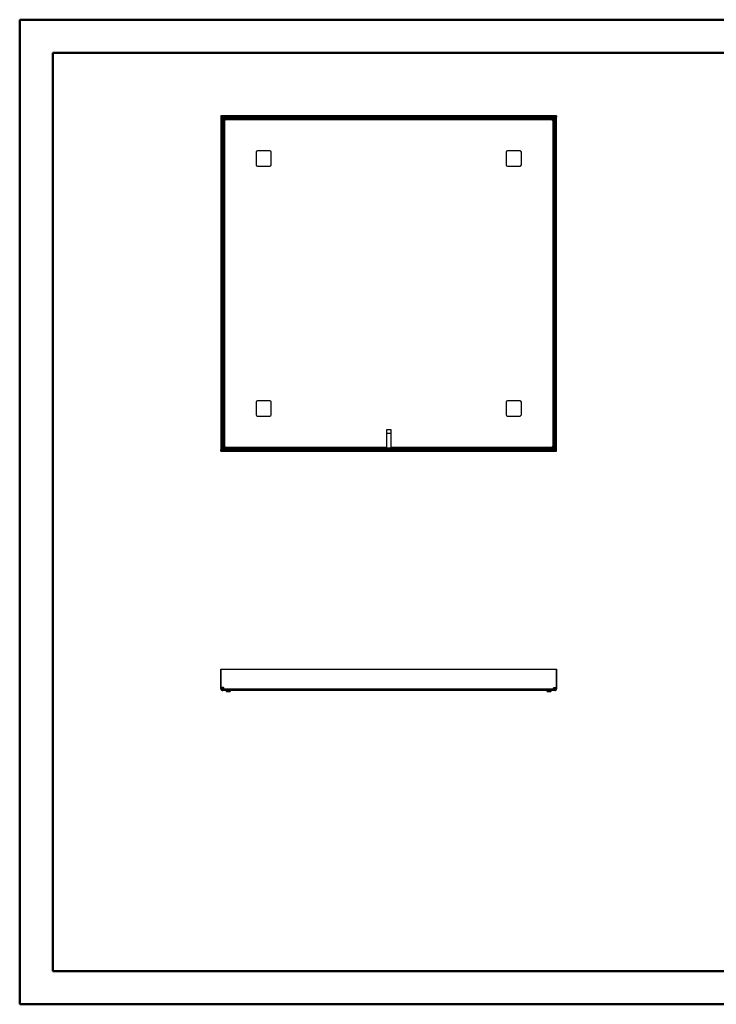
# Model space of a CAD drawing. Header units: millimetres. Extents: x 0 to 420, y 0 to 297.
# Tile 1 of 2: x 0 to 210, y 0 to 297. Entities that reach past the tile are written whole.
import ezdxf

# ---------------------------------------------------------------- set-up
doc = ezdxf.new("R2010")
doc.units = ezdxf.units.MM

msp = doc.modelspace()

# ---------------------------------------------------------------- linework, layer by layer
at = {"color": 7, "linetype": 'Continuous', "lineweight": 50}
for p, q in [((0.38, 0.21), (0.38, 297.21)), ((0.38, 297.21), (420.38, 297.21)), ((10.38, 10.21), (10.38, 287.21)), ((10.38, 287.21), (410.38, 287.21)), ((10.38, 10.21), (410.38, 10.21)), ((0.38, 0.21), (420.38, 0.21))]:
    msp.add_line(p, q, dxfattribs=at)
at = {"color": 7, "linetype": 'Continuous', "lineweight": 25}
for p, q in [((61.42, 267.85), (61.02, 267.85)), ((61.02, 267.85), (61.02, 167.47)), ((61.04, 268.26), (61.04, 267.86)), ((162.2, 268.26), (61.04, 268.26)), ((162.2, 267.86), (61.04, 267.86)), ((61.42, 267.85), (61.42, 167.47)), ((61.47, 267.81), (61.62, 267.66)), ((63.77, 267.81), (61.47, 267.81)), ((61.47, 267.81), (61.47, 265.51)), ((63.58, 267.66), (61.62, 267.66)), ((61.62, 267.66), (61.62, 265.7)), ((61.62, 267.66), (61.64, 267.64)), ((61.62, 267.64), (61.62, 167.68)), ((61.62, 267.64), (62.02, 267.64)), ((62.02, 267.64), (62.02, 167.68)), ((62.02, 267.41), (62.03, 267.41)), ((62.03, 267.26), (62.03, 267.66)), ((161.21, 267.66), (62.03, 267.66)), ((63.58, 267.66), (63.58, 267.66)), ((63.77, 267.81), (64.42, 267.81)), ((64.42, 267.81), (64.49, 267.78)), ((65.42, 267.81), (64.42, 267.81)), ((65.77, 267.7), (157.47, 267.7)), ((158.83, 267.81), (157.82, 267.81)), ((158.76, 267.78), (158.83, 267.81)), ((158.83, 267.81), (159.47, 267.81)), ((161.77, 267.81), (159.47, 267.81)), ((159.67, 267.66), (159.66, 267.66)), ((161.62, 267.66), (159.67, 267.66)), ((161.21, 267.26), (161.21, 267.66)), ((161.21, 267.41), (161.22, 267.41)), ((161.22, 167.68), (161.22, 267.64)), ((161.62, 267.64), (161.22, 267.64)), ((161.62, 267.66), (161.6, 267.64)), ((161.77, 267.81), (161.62, 267.66)), ((161.62, 265.7), (161.62, 267.66)), ((161.62, 167.68), (161.62, 267.64)), ((161.77, 265.51), (161.77, 267.81)), ((161.82, 267.85), (162.22, 267.85)), ((161.82, 167.47), (161.82, 267.85)), ((162.2, 268.26), (162.2, 267.86)), ((162.22, 167.47), (162.22, 267.85)), ((61.47, 264.86), (61.47, 265.51)), ((61.5, 264.79), (61.47, 264.86)), ((61.47, 264.86), (61.47, 263.86)), ((61.62, 265.7), (61.62, 265.7)), ((62.02, 267.26), (62.24, 267.04)), ((161.21, 267.26), (62.03, 267.26)), ((62.18, 168.45), (62.18, 266.87)), ((62.21, 266.87), (62.18, 266.87)), ((62.24, 267.04), (62.24, 266.87)), ((62.41, 267.04), (62.24, 267.04)), ((62.41, 267.1), (160.83, 267.1)), ((62.41, 267.1), (62.41, 267.07)), ((160.83, 267.07), (160.83, 267.1)), ((161, 267.04), (160.83, 267.04)), ((161.22, 267.26), (161, 267.04)), ((161, 266.87), (161, 267.04)), ((161.06, 266.87), (161.03, 266.87)), ((161.06, 266.87), (161.06, 168.45)), ((161.62, 265.7), (161.62, 265.7)), ((161.77, 264.86), (161.74, 264.79)), ((161.77, 265.51), (161.77, 264.86)), ((161.77, 263.86), (161.77, 264.86)), ((61.58, 167.95), (61.58, 263.51)), ((161.66, 263.51), (161.66, 171.8)), ((71.62, 257.26), (71.62, 253.46)), ((75.82, 257.66), (72.02, 257.66)), ((76.22, 253.46), (76.22, 257.26)), ((147.02, 257.26), (147.02, 253.46)), ((151.22, 257.66), (147.42, 257.66)), ((151.62, 253.46), (151.62, 257.26)), ((72.02, 253.06), (75.82, 253.06)), ((147.42, 253.06), (151.22, 253.06)), ((71.62, 181.86), (71.62, 178.06)), ((75.82, 182.26), (72.02, 182.26)), ((76.22, 178.06), (76.22, 181.86)), ((147.02, 181.86), (147.02, 178.06)), ((151.22, 182.26), (147.42, 182.26)), ((151.62, 178.06), (151.62, 181.86)), ((72.02, 177.66), (75.82, 177.66)), ((147.42, 177.66), (151.22, 177.66)), ((110.92, 173.46), (110.92, 168.22)), ((112.32, 173.46), (110.92, 173.46)), ((110.92, 172.46), (112.32, 172.46)), ((112.32, 168.22), (112.32, 173.46)), ((161.62, 167.65), (161.62, 169.61)), ((161.62, 169.61), (161.62, 169.61)), ((161.74, 170.52), (161.77, 170.45)), ((161.77, 170.45), (161.77, 171.46)), ((161.77, 170.45), (161.77, 169.8)), ((161.77, 167.51), (161.77, 169.8)), ((61.42, 167.47), (61.02, 167.47)), ((61.04, 167.06), (61.04, 167.46)), ((61.04, 167.46), (162.2, 167.46)), ((61.04, 167.06), (162.2, 167.06)), ((61.62, 167.95), (61.58, 167.95)), ((61.62, 167.68), (62.02, 167.68)), ((61.91, 167.62), (61.91, 167.68)), ((157.47, 167.62), (61.91, 167.62)), ((62.03, 168.06), (161.21, 168.06)), ((62.03, 168.06), (62.03, 167.66)), ((62.03, 167.66), (161.21, 167.66)), ((62.18, 168.45), (62.21, 168.45)), ((62.41, 168.25), (62.41, 168.22)), ((110.92, 168.22), (62.41, 168.22)), ((110.92, 168.06), (110.92, 168.22)), ((160.83, 168.22), (112.32, 168.22)), ((112.32, 168.22), (112.32, 168.06)), ((157.82, 167.51), (158.83, 167.51)), ((158.83, 167.51), (158.76, 167.53)), ((159.47, 167.51), (158.83, 167.51)), ((159.47, 167.51), (161.77, 167.51)), ((159.66, 167.66), (159.67, 167.65)), ((159.67, 167.65), (161.62, 167.65)), ((160.83, 168.28), (161, 168.28)), ((160.83, 168.22), (160.83, 168.25)), ((161, 168.28), (161, 168.44)), ((161.22, 168.06), (161, 168.28)), ((161.03, 168.45), (161.06, 168.45)), ((161.21, 168.06), (161.21, 167.66)), ((161.22, 167.91), (161.21, 167.91)), ((161.62, 167.68), (161.22, 167.68)), ((161.62, 167.65), (161.6, 167.68)), ((161.77, 167.51), (161.62, 167.65)), ((161.82, 167.47), (162.22, 167.47)), ((162.2, 167.06), (162.2, 167.46)), ((61.02, 101.29), (61.02, 95.73)), ((61.04, 101.29), (61.02, 101.29)), ((61.04, 95.73), (61.04, 101.29)), ((61.04, 101.29), (162.2, 101.29)), ((162.2, 95.73), (162.2, 101.29)), ((162.2, 101.29), (162.22, 101.29)), ((162.22, 101.29), (162.22, 95.73)), ((61.02, 95.73), (61.04, 95.73)), ((61.02, 95.63), (61.02, 95.73)), ((61.02, 95.63), (61.42, 95.63)), ((61.02, 95.4), (61.02, 95.63)), ((61.02, 95.4), (61.42, 95.4)), ((61.81, 95.73), (61.04, 95.73)), ((61.42, 95.63), (61.42, 95.73)), ((61.42, 95.4), (61.42, 95.63)), ((61.58, 94.84), (61.58, 95.24)), ((61.81, 95.24), (61.58, 95.24)), ((61.81, 94.84), (61.81, 95.24)), ((61.91, 95.24), (61.81, 95.24)), ((61.91, 95.4), (61.91, 95.63)), ((61.91, 95.4), (161.33, 95.4)), ((161.33, 95.4), (161.33, 95.63)), ((161.43, 95.24), (161.33, 95.24)), ((161.43, 95.73), (162.2, 95.73)), ((161.43, 94.84), (161.43, 95.24)), ((161.66, 95.24), (161.43, 95.24)), ((161.66, 94.84), (161.66, 95.24)), ((161.82, 95.73), (161.82, 95.63)), ((162.22, 95.63), (161.82, 95.63)), ((161.82, 95.63), (161.82, 95.4)), ((162.22, 95.4), (161.82, 95.4)), ((162.22, 95.73), (162.2, 95.73)), ((162.22, 95.73), (162.22, 95.63)), ((162.22, 95.63), (162.22, 95.4)), ((61.81, 94.84), (61.58, 94.84)), ((61.91, 94.84), (61.81, 94.84)), ((161.33, 94.84), (61.91, 94.84)), ((62.64, 94.69), (62.7, 94.59)), ((62.64, 94.69), (62.76, 94.69)), ((62.67, 94.84), (62.67, 94.69)), ((62.7, 94.59), (62.8, 94.59)), ((62.8, 94.59), (62.76, 94.69)), ((62.76, 94.69), (62.78, 94.69)), ((62.78, 94.69), (62.78, 94.84)), ((62.8, 94.59), (62.94, 94.59)), ((62.9, 94.69), (62.94, 94.59)), ((62.9, 94.69), (63.64, 94.69)), ((62.92, 94.84), (62.92, 94.69)), ((62.94, 94.59), (63.6, 94.59)), ((63.6, 94.59), (63.64, 94.69)), ((63.6, 94.59), (63.74, 94.59)), ((63.62, 94.69), (63.62, 94.84)), ((63.78, 94.69), (63.74, 94.59)), ((63.74, 94.59), (63.84, 94.59)), ((63.76, 94.84), (63.76, 94.69)), ((63.76, 94.69), (63.78, 94.69)), ((63.78, 94.69), (63.9, 94.69)), ((63.84, 94.59), (63.9, 94.69)), ((63.87, 94.69), (63.87, 94.84)), ((159.34, 94.69), (159.4, 94.59)), ((159.34, 94.69), (159.46, 94.69)), ((159.37, 94.84), (159.37, 94.69)), ((159.4, 94.59), (159.5, 94.59)), ((159.5, 94.59), (159.46, 94.69)), ((159.46, 94.69), (159.48, 94.69)), ((159.48, 94.69), (159.48, 94.84)), ((159.5, 94.59), (159.64, 94.59)), ((159.6, 94.69), (159.64, 94.59)), ((159.6, 94.69), (160.34, 94.69)), ((159.62, 94.84), (159.62, 94.69)), ((159.64, 94.59), (160.3, 94.59)), ((160.3, 94.59), (160.34, 94.69)), ((160.3, 94.59), (160.44, 94.59)), ((160.32, 94.69), (160.32, 94.84)), ((160.48, 94.69), (160.44, 94.59)), ((160.44, 94.59), (160.54, 94.59)), ((160.46, 94.84), (160.46, 94.69)), ((160.46, 94.69), (160.48, 94.69)), ((160.48, 94.69), (160.6, 94.69)), ((160.54, 94.59), (160.6, 94.69)), ((160.57, 94.69), (160.57, 94.84)), ((161.43, 94.84), (161.33, 94.84)), ((161.66, 94.84), (161.43, 94.84))]:
    msp.add_line(p, q, dxfattribs=at)
at = {"color": 7, "linetype": 'Continuous', "lineweight": 25, "flags": 128}
for points in [[(64.45, 267.66), (64.47, 267.72), (64.49, 267.78)], [(158.76, 267.78), (158.77, 267.72), (158.8, 267.66)], [(61.5, 264.79), (61.56, 264.81), (61.62, 264.83)], [(161.62, 264.83), (161.68, 264.81), (161.74, 264.79)], [(161.74, 170.52), (161.68, 170.5), (161.62, 170.48)], [(158.8, 167.66), (158.77, 167.6), (158.76, 167.53)]]:
    msp.add_lwpolyline(points, dxfattribs=at)
at = {"color": 7, "linetype": 'Continuous', "lineweight": 25}
for centre, radius, start, end in [((64.19, 267.04), 0.8, 50.8973, 68.1986), ((65.42, 267.21), 0.6, 48.5904, 90), ((157.82, 267.21), 0.6, 90, 131.4096), ((159.05, 267.04), 0.8, 111.8014, 129.1027), ((62.24, 265.09), 0.8, 201.8014, 219.1027), ((62.21, 267.07), 0.2, 270, 0), ((161.03, 267.07), 0.2, 180, 270), ((161, 265.09), 0.8, 320.8973, 338.1986), ((62.07, 263.86), 0.6, 180, 221.4096), ((161.17, 263.86), 0.6, 318.5904, 0), ((72.02, 257.26), 0.4, 90, 180), ((75.82, 257.26), 0.4, 0, 90), ((147.42, 257.26), 0.4, 90, 180), ((151.22, 257.26), 0.4, 0, 90), ((72.02, 253.46), 0.4, 180, 270), ((75.82, 253.46), 0.4, 270, 0), ((147.42, 253.46), 0.4, 180, 270), ((151.22, 253.46), 0.4, 270, 0), ((72.02, 181.86), 0.4, 90, 180), ((75.82, 181.86), 0.4, 0, 90), ((147.42, 181.86), 0.4, 90, 180), ((151.22, 181.86), 0.4, 0, 90), ((72.02, 178.06), 0.4, 180, 270), ((75.82, 178.06), 0.4, 270, 0), ((147.42, 178.06), 0.4, 180, 270), ((151.22, 178.06), 0.4, 270, 0), ((161.17, 171.46), 0.6, 0, 41.4096), ((161, 170.22), 0.8, 21.8014, 39.1027), ((62.21, 168.25), 0.2, 0, 90), ((157.82, 168.11), 0.6, 228.5904, 270), ((159.05, 168.28), 0.8, 230.8973, 248.1986), ((161.03, 168.25), 0.2, 90, 180), ((62.07, 95.84), 0.6, 190.5812, 254.2047), ((61.81, 95.63), 0.1, 0, 90), ((161.43, 95.63), 0.1, 90, 180), ((161.17, 95.84), 0.6, 286.1769, 349.4188)]:
    msp.add_arc(centre, radius, start, end, dxfattribs=at)
for points, knots in [([(61.47, 267.37), (61.47, 267.37), (61.45, 267.37), (61.43, 267.37), (61.42, 267.37), (61.42, 267.37)], [0, 0, 0, 0, 0.029332, 0.514666, 1, 1, 1, 1]), ([(61.91, 267.86), (61.91, 267.85), (61.91, 267.85), (61.91, 267.83), (61.91, 267.81), (61.91, 267.81)], [0, 0, 0, 0, 0.485334, 0.970668, 1, 1, 1, 1]), ([(63.58, 267.66), (63.58, 267.66), (63.59, 267.66), (63.63, 267.68), (63.7, 267.73), (63.75, 267.78), (63.77, 267.81)], [0, 0, 0, 0, 0.007983, 0.195027, 0.636462, 1, 1, 1, 1]), ([(159.47, 267.81), (159.5, 267.78), (159.55, 267.73), (159.61, 267.68), (159.65, 267.66), (159.67, 267.66), (159.67, 267.66)], [0, 0, 0, 0, 0.363538, 0.804973, 0.992017, 1, 1, 1, 1]), ([(161.33, 267.81), (161.33, 267.81), (161.33, 267.83), (161.33, 267.85), (161.33, 267.85), (161.33, 267.86)], [0, 0, 0, 0, 0.0293316, 0.5146658, 1, 1, 1, 1]), ([(161.82, 267.37), (161.82, 267.37), (161.81, 267.37), (161.79, 267.37), (161.77, 267.37), (161.77, 267.37)], [0, 0, 0, 0, 0.485334, 0.970668, 1, 1, 1, 1]), ([(61.47, 265.51), (61.5, 265.53), (61.55, 265.58), (61.6, 265.65), (61.61, 265.69), (61.62, 265.7), (61.62, 265.7)], [0, 0, 0, 0, 0.3635376, 0.8049733, 0.992017, 1, 1, 1, 1]), ([(161.62, 265.7), (161.62, 265.7), (161.63, 265.69), (161.65, 265.65), (161.69, 265.58), (161.75, 265.53), (161.77, 265.51)], [0, 0, 0, 0, 0.007983, 0.195027, 0.636462, 1, 1, 1, 1]), ([(161.77, 169.8), (161.75, 169.78), (161.69, 169.73), (161.65, 169.67), (161.63, 169.62), (161.62, 169.61), (161.62, 169.61)], [0, 0, 0, 0, 0.363538, 0.804973, 0.992017, 1, 1, 1, 1]), ([(159.67, 167.65), (159.67, 167.65), (159.65, 167.65), (159.61, 167.63), (159.55, 167.58), (159.5, 167.53), (159.47, 167.51)], [0, 0, 0, 0, 0.007983, 0.195027, 0.636462, 1, 1, 1, 1]), ([(161.33, 167.46), (161.33, 167.46), (161.33, 167.46), (161.33, 167.49), (161.33, 167.5), (161.33, 167.51)], [0, 0, 0, 0, 0.485334, 0.970668, 1, 1, 1, 1]), ([(161.77, 167.95), (161.77, 167.95), (161.79, 167.95), (161.81, 167.95), (161.82, 167.95), (161.82, 167.95)], [0, 0, 0, 0, 0.029332, 0.514666, 1, 1, 1, 1])]:
    msp.add_open_spline(points, degree=3, knots=knots, dxfattribs=at)
for points in [[(62.18, 266.87), (62.16, 266.87), (62.12, 266.87), (62.07, 266.87), (62.03, 266.87), (62.02, 266.87), (62.02, 266.87)], [(62.41, 267.26), (62.41, 267.25), (62.41, 267.25), (62.41, 267.21), (62.41, 267.16), (62.41, 267.12), (62.41, 267.1)], [(160.83, 267.1), (160.83, 267.12), (160.83, 267.16), (160.83, 267.21), (160.83, 267.25), (160.83, 267.25), (160.83, 267.26)], [(161.22, 266.87), (161.22, 266.87), (161.21, 266.87), (161.18, 266.87), (161.12, 266.87), (161.08, 266.87), (161.06, 266.87)], [(61.42, 167.95), (61.42, 167.95), (61.43, 167.95), (61.47, 167.95), (61.52, 167.95), (61.56, 167.95), (61.58, 167.95)], [(61.91, 167.62), (61.91, 167.6), (61.91, 167.55), (61.91, 167.5), (61.91, 167.46), (61.91, 167.46), (61.91, 167.46)], [(62.02, 168.45), (62.02, 168.45), (62.03, 168.45), (62.07, 168.45), (62.12, 168.45), (62.16, 168.45), (62.18, 168.45)], [(62.41, 168.22), (62.41, 168.2), (62.41, 168.15), (62.41, 168.1), (62.41, 168.06), (62.41, 168.06), (62.41, 168.06)], [(160.83, 168.06), (160.83, 168.06), (160.83, 168.06), (160.83, 168.1), (160.83, 168.15), (160.83, 168.2), (160.83, 168.22)], [(161.06, 168.45), (161.08, 168.45), (161.12, 168.45), (161.18, 168.45), (161.21, 168.45), (161.22, 168.45), (161.22, 168.45)], [(61.02, 95.4), (61.03, 95.32), (61.05, 95.18), (61.18, 94.99), (61.36, 94.86), (61.51, 94.84), (61.58, 94.84)], [(61.42, 95.4), (61.42, 95.37), (61.43, 95.33), (61.47, 95.28), (61.52, 95.24), (61.56, 95.24), (61.58, 95.24)], [(61.91, 94.84), (61.91, 94.84), (61.91, 94.86), (61.91, 94.99), (61.91, 95.18), (61.91, 95.32), (61.91, 95.4)], [(161.33, 95.4), (161.33, 95.32), (161.33, 95.18), (161.33, 94.99), (161.33, 94.86), (161.33, 94.84), (161.33, 94.84)], [(161.66, 95.24), (161.68, 95.24), (161.72, 95.24), (161.78, 95.28), (161.81, 95.33), (161.82, 95.37), (161.82, 95.4)], [(161.66, 94.84), (161.73, 94.84), (161.88, 94.86), (162.07, 94.99), (162.2, 95.18), (162.21, 95.32), (162.22, 95.4)]]:
    msp.add_open_spline(points, degree=3, dxfattribs=at)

doc.saveas('drawing.dxf')
